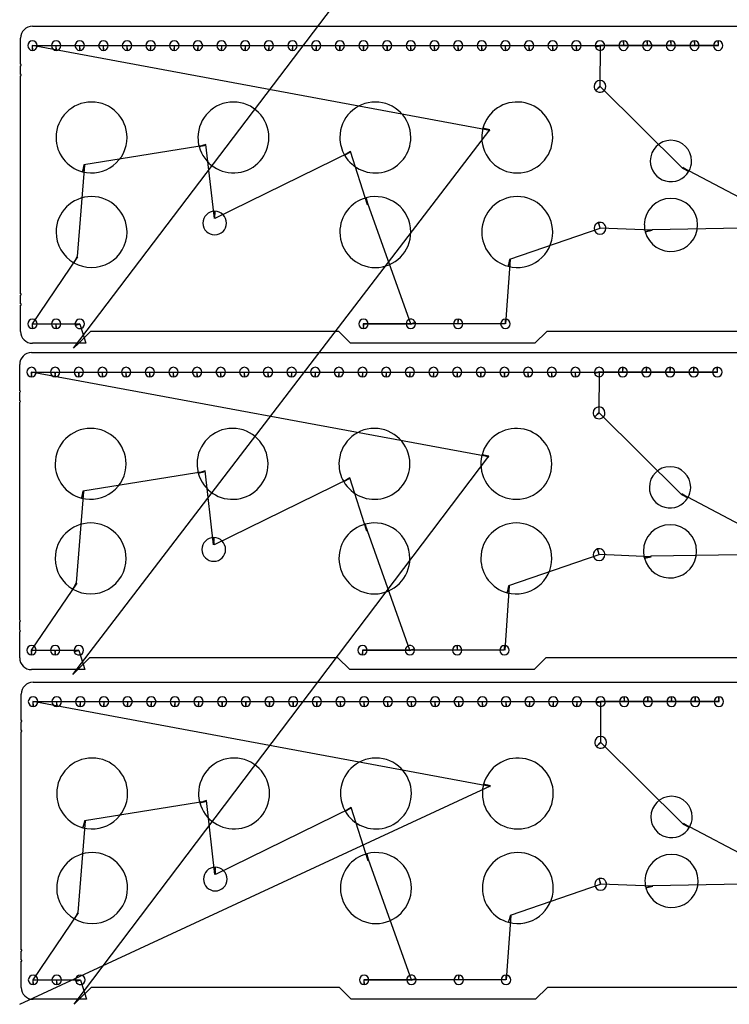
# Model space of a CAD drawing. Header units: inches. Extents: x 1 to 28.6, y 0.9 to 42.6.
# Tile 1 of 4: x 1 to 16, y 0.9 to 21.7. Entities that reach past the tile are written whole.
import ezdxf

# ---------------------------------------------------------------- set-up
doc = ezdxf.new("R2010")
doc.units = ezdxf.units.IN
doc.layers.get('0').update_dxf_attribs({"linetype": 'CONTINUOUS'})
for name, color, linetype in [('10', 7, 'CONTINUOUS'), ('3', 7, 'CONTINUOUS'), ('9', 7, 'CONTINUOUS')]:
    doc.layers.add(name, color=color, linetype=linetype)

msp = doc.modelspace()

# ---------------------------------------------------------------- linework, layer by layer
at = {"color": 0, "linetype": 'CONTINUOUS'}
for p, q in [((10.938, 19.374), (1.265, 21.167)), ((1.273, 21.167), (1.765, 21.167)), ((1.773, 21.167), (2.265, 21.167)), ((2.273, 21.167), (2.765, 21.167)), ((2.773, 21.167), (3.265, 21.167)), ((3.273, 21.167), (3.765, 21.167)), ((3.773, 21.167), (4.265, 21.167)), ((4.273, 21.167), (4.765, 21.167)), ((4.773, 21.167), (5.265, 21.167)), ((5.273, 21.167), (5.765, 21.167)), ((5.773, 21.167), (6.265, 21.167)), ((6.273, 21.167), (6.765, 21.167)), ((6.773, 21.167), (7.265, 21.167)), ((7.273, 21.167), (7.765, 21.167)), ((7.773, 21.167), (8.265, 21.167)), ((8.273, 21.167), (8.765, 21.167)), ((8.773, 21.167), (9.265, 21.167)), ((9.273, 21.167), (9.765, 21.167)), ((9.773, 21.167), (10.265, 21.167)), ((10.273, 21.167), (10.765, 21.167)), ((10.773, 21.167), (11.265, 21.167)), ((11.273, 21.167), (11.765, 21.167)), ((11.773, 21.167), (12.265, 21.167)), ((12.273, 21.167), (12.765, 21.167)), ((12.773, 21.167), (15.773, 21.167)), ((13.27, 21.163), (13.265, 20.308)), ((13.765, 21.167), (13.268, 21.171)), ((14.265, 21.167), (13.773, 21.167)), ((14.765, 21.167), (14.273, 21.167)), ((15.265, 21.167), (14.773, 21.167)), ((15.765, 21.167), (15.273, 21.167)), ((13.273, 20.301), (15.015, 18.578)), ((4.941, 19.063), (2.357, 18.647)), ((5.116, 17.515), (4.938, 19.076)), ((8.003, 18.919), (5.129, 17.515)), ((8.357, 17.803), (7.996, 18.93)), ((2.37, 18.643), (2.213, 16.708)), ((15.021, 18.59), (21.273, 15.283)), ((9.268, 15.287), (8.37, 17.806)), ((13.264, 17.303), (11.357, 16.647)), ((14.372, 17.262), (13.274, 17.306)), ((16.263, 17.304), (14.369, 17.274)), ((2.225, 16.702), (1.265, 15.283)), ((11.37, 16.643), (11.273, 15.283)), ((1.273, 15.283), (1.765, 15.283)), ((1.773, 15.283), (2.268, 15.287)), ((2.27, 15.279), (2.397, 14.873)), ((10.265, 15.283), (8.265, 15.283)), ((8.273, 15.283), (9.27, 15.279)), ((11.265, 15.283), (10.273, 15.283)), ((10.919, 12.472), (1.246, 14.265)), ((1.254, 14.265), (1.746, 14.265)), ((1.754, 14.265), (2.246, 14.265)), ((2.254, 14.265), (2.746, 14.265)), ((2.754, 14.265), (3.246, 14.265)), ((3.254, 14.265), (3.746, 14.265)), ((3.754, 14.265), (4.246, 14.265)), ((4.254, 14.265), (4.746, 14.265)), ((4.754, 14.265), (5.246, 14.265)), ((5.254, 14.265), (5.746, 14.265)), ((5.754, 14.265), (6.246, 14.265)), ((6.254, 14.265), (6.746, 14.265)), ((6.754, 14.265), (7.246, 14.265)), ((7.254, 14.265), (7.746, 14.265)), ((7.754, 14.265), (8.246, 14.265)), ((8.254, 14.265), (8.746, 14.265)), ((8.754, 14.265), (9.246, 14.265)), ((9.254, 14.265), (9.746, 14.265)), ((9.754, 14.265), (10.246, 14.265)), ((10.254, 14.265), (10.746, 14.265)), ((10.754, 14.265), (11.246, 14.265)), ((11.254, 14.265), (11.746, 14.265)), ((11.754, 14.265), (12.246, 14.265)), ((12.254, 14.265), (12.746, 14.265)), ((12.754, 14.265), (15.754, 14.265)), ((13.251, 14.261), (13.246, 13.406)), ((13.746, 14.265), (13.249, 14.269)), ((14.246, 14.265), (13.754, 14.265)), ((14.746, 14.265), (14.254, 14.265)), ((15.246, 14.265), (14.754, 14.265)), ((15.746, 14.265), (15.254, 14.265)), ((13.254, 13.399), (14.996, 11.676)), ((4.922, 12.161), (2.338, 11.745)), ((5.097, 10.613), (4.919, 12.174)), ((7.984, 12.017), (5.11, 10.613)), ((8.338, 10.901), (7.977, 12.028)), ((2.351, 11.741), (2.194, 9.806)), ((15.002, 11.688), (21.254, 8.381)), ((9.249, 8.385), (8.351, 10.904)), ((13.245, 10.401), (11.338, 9.745)), ((14.353, 10.36), (13.255, 10.404)), ((16.244, 10.402), (14.35, 10.372)), ((2.206, 9.8), (1.246, 8.381)), ((11.351, 9.741), (11.254, 8.381)), ((1.254, 8.381), (1.746, 8.381)), ((1.754, 8.381), (2.249, 8.385)), ((2.251, 8.376), (2.378, 7.971)), ((10.246, 8.381), (8.246, 8.381)), ((8.254, 8.381), (9.251, 8.377)), ((11.246, 8.381), (10.254, 8.381)), ((10.95, 5.501), (1.277, 7.294)), ((1.286, 7.294), (1.777, 7.294)), ((1.786, 7.294), (2.277, 7.294)), ((2.286, 7.294), (2.777, 7.294)), ((2.786, 7.294), (3.277, 7.294)), ((3.286, 7.294), (3.777, 7.294)), ((3.786, 7.294), (4.277, 7.294)), ((4.286, 7.294), (4.777, 7.294)), ((4.786, 7.294), (5.277, 7.294)), ((5.286, 7.294), (5.777, 7.294)), ((5.786, 7.294), (6.277, 7.294)), ((6.286, 7.294), (6.777, 7.294)), ((6.786, 7.294), (7.277, 7.294)), ((7.286, 7.294), (7.777, 7.294)), ((7.786, 7.294), (8.277, 7.294)), ((8.286, 7.294), (8.777, 7.294)), ((8.786, 7.294), (9.277, 7.294)), ((9.286, 7.294), (9.777, 7.294)), ((9.786, 7.294), (10.277, 7.294)), ((10.286, 7.294), (10.777, 7.294)), ((10.786, 7.294), (11.277, 7.294)), ((11.286, 7.294), (11.777, 7.294)), ((11.786, 7.294), (12.277, 7.294)), ((12.286, 7.294), (12.777, 7.294)), ((12.786, 7.294), (15.786, 7.294)), ((13.283, 7.29), (13.278, 6.436)), ((13.777, 7.294), (13.28, 7.298)), ((14.277, 7.294), (13.786, 7.294)), ((14.777, 7.294), (14.286, 7.294)), ((15.277, 7.294), (14.786, 7.294)), ((15.777, 7.294), (15.286, 7.294)), ((13.285, 6.428), (15.027, 4.706)), ((1, 0.894), (10.954, 5.514)), ((4.954, 5.19), (2.37, 4.774)), ((5.128, 3.642), (4.95, 5.203)), ((8.015, 5.046), (5.141, 3.642)), ((8.37, 3.93), (8.009, 5.058)), ((2.383, 4.771), (2.226, 2.836)), ((15.034, 4.717), (21.286, 1.41)), ((9.281, 1.414), (8.383, 3.933)), ((13.276, 3.431), (11.37, 2.774)), ((14.385, 3.389), (13.287, 3.433)), ((16.276, 3.432), (14.381, 3.402)), ((2.237, 2.829), (1.277, 1.41)), ((11.383, 2.771), (11.286, 1.41)), ((1.286, 1.41), (1.777, 1.41)), ((1.786, 1.41), (2.28, 1.414)), ((2.283, 1.406), (2.41, 1)), ((10.277, 1.41), (8.277, 1.41)), ((8.286, 1.41), (9.283, 1.406)), ((11.277, 1.41), (10.286, 1.41))]:
    msp.add_line(p, q, dxfattribs=at)
at = {"layer": '10', "color": 10, "linetype": 'CONTINUOUS'}
for p, q in [((2.141, 14.767), (11.019, 26.475)), ((2.122, 7.865), (10.941, 19.386)), ((2.153, 0.894), (10.922, 12.484))]:
    msp.add_line(p, q, dxfattribs=at)
at = {"layer": '3', "color": 3, "linetype": 'CONTINUOUS'}
for p, q in [((1.269, 21.577), (28.269, 21.577)), ((1.019, 20.772), (1.019, 21.327)), ((1.019, 20.56), (1.019, 20.742)), ((1.019, 15.92), (1.019, 20.53)), ((1.019, 15.708), (1.019, 15.89)), ((1.019, 15.123), (1.019, 15.678)), ((2.497, 15.123), (2.247, 14.873)), ((7.747, 15.123), (2.497, 15.123)), ((7.997, 14.873), (7.747, 15.123)), ((12.144, 15.123), (11.894, 14.873)), ((17.394, 15.123), (12.144, 15.123)), ((2.247, 14.873), (1.269, 14.873)), ((11.894, 14.873), (7.997, 14.873)), ((1.25, 14.675), (28.25, 14.675)), ((1, 13.87), (1, 14.425)), ((1, 13.658), (1, 13.84)), ((1, 9.018), (1, 13.628)), ((1, 8.806), (1, 8.988)), ((1, 8.221), (1, 8.776)), ((2.478, 8.221), (2.228, 7.971)), ((7.728, 8.221), (2.478, 8.221)), ((7.978, 7.971), (7.728, 8.221)), ((12.125, 8.221), (11.875, 7.971)), ((17.375, 8.221), (12.125, 8.221)), ((2.228, 7.971), (1.25, 7.971)), ((11.875, 7.971), (7.978, 7.971)), ((1.282, 7.704), (28.282, 7.704)), ((1.032, 6.899), (1.032, 7.454)), ((1.032, 6.687), (1.032, 6.869)), ((1.032, 2.047), (1.032, 6.657)), ((1.032, 1.835), (1.032, 2.017)), ((1.032, 1.25), (1.032, 1.805)), ((2.51, 1.25), (2.26, 1)), ((7.76, 1.25), (2.51, 1.25)), ((8.01, 1), (7.76, 1.25)), ((12.157, 1.25), (11.907, 1)), ((17.407, 1.25), (12.157, 1.25)), ((2.26, 1), (1.282, 1)), ((11.907, 1), (8.01, 1))]:
    msp.add_line(p, q, dxfattribs=at)
for centre, radius, start, end in [((1.269, 21.327), 0.25, 90, 180), ((1.269, 21.167), 0.1, 360, 180), ((1.769, 21.167), 0.1, 360, 180), ((2.269, 21.167), 0.1, 360, 180), ((2.769, 21.167), 0.1, 360, 180), ((3.269, 21.167), 0.1, 360, 180), ((3.769, 21.167), 0.1, 360, 180), ((4.269, 21.167), 0.1, 360, 180), ((4.769, 21.167), 0.1, 360, 180), ((5.269, 21.167), 0.1, 360, 180), ((5.769, 21.167), 0.1, 360, 180), ((6.269, 21.167), 0.1, 360, 180), ((6.769, 21.167), 0.1, 360, 180), ((7.269, 21.167), 0.1, 360, 180), ((7.769, 21.167), 0.1, 360, 180), ((8.269, 21.167), 0.1, 360, 180), ((8.769, 21.167), 0.1, 360, 180), ((9.269, 21.167), 0.1, 360, 180), ((9.769, 21.167), 0.1, 360, 180), ((10.269, 21.167), 0.1, 360, 180), ((10.769, 21.167), 0.1, 360, 180), ((11.269, 21.167), 0.1, 360, 180), ((11.769, 21.167), 0.1, 360, 180), ((12.269, 21.167), 0.1, 360, 180), ((12.769, 21.167), 0.1, 360, 180), ((13.269, 21.167), 0.1, 360, 180), ((13.769, 21.167), 0.1, 90, 180), ((13.769, 21.167), 0.1, 360, 90), ((14.269, 21.167), 0.1, 90, 180), ((14.269, 21.167), 0.1, 360, 90), ((14.769, 21.167), 0.1, 90, 180), ((14.769, 21.167), 0.1, 360, 90), ((15.269, 21.167), 0.1, 90, 180), ((15.269, 21.167), 0.1, 360, 90), ((15.769, 21.167), 0.1, 90, 180), ((15.769, 21.167), 0.1, 360, 90), ((1.269, 21.167), 0.1, 180, 270), ((1.269, 21.167), 0.1, 270, 0), ((1.769, 21.167), 0.1, 180, 270), ((1.769, 21.167), 0.1, 270, 0), ((2.269, 21.167), 0.1, 180, 270), ((2.269, 21.167), 0.1, 270, 0), ((2.769, 21.167), 0.1, 180, 270), ((2.769, 21.167), 0.1, 270, 0), ((3.269, 21.167), 0.1, 180, 270), ((3.269, 21.167), 0.1, 270, 0), ((3.769, 21.167), 0.1, 180, 270), ((3.769, 21.167), 0.1, 270, 0), ((4.269, 21.167), 0.1, 180, 270), ((4.269, 21.167), 0.1, 270, 0), ((4.769, 21.167), 0.1, 180, 270), ((4.769, 21.167), 0.1, 270, 0), ((5.269, 21.167), 0.1, 180, 270), ((5.269, 21.167), 0.1, 270, 0), ((5.769, 21.167), 0.1, 180, 270), ((5.769, 21.167), 0.1, 270, 0), ((6.269, 21.167), 0.1, 180, 270), ((6.269, 21.167), 0.1, 270, 0), ((6.769, 21.167), 0.1, 180, 270), ((6.769, 21.167), 0.1, 270, 0), ((7.269, 21.167), 0.1, 180, 270), ((7.269, 21.167), 0.1, 270, 0), ((7.769, 21.167), 0.1, 180, 270), ((7.769, 21.167), 0.1, 270, 0), ((8.269, 21.167), 0.1, 180, 270), ((8.269, 21.167), 0.1, 270, 0), ((8.769, 21.167), 0.1, 180, 270), ((8.769, 21.167), 0.1, 270, 0), ((9.269, 21.167), 0.1, 180, 270), ((9.269, 21.167), 0.1, 270, 0), ((9.769, 21.167), 0.1, 180, 270), ((9.769, 21.167), 0.1, 270, 0), ((10.269, 21.167), 0.1, 180, 270), ((10.269, 21.167), 0.1, 270, 0), ((10.769, 21.167), 0.1, 180, 270), ((10.769, 21.167), 0.1, 270, 0), ((11.269, 21.167), 0.1, 180, 270), ((11.269, 21.167), 0.1, 270, 0), ((11.769, 21.167), 0.1, 180, 270), ((11.769, 21.167), 0.1, 270, 0), ((12.269, 21.167), 0.1, 180, 270), ((12.269, 21.167), 0.1, 270, 0), ((12.769, 21.167), 0.1, 180, 270), ((12.769, 21.167), 0.1, 270, 0), ((13.269, 21.167), 0.1, 180, 195), ((13.269, 21.167), 0.1, 195, 0), ((13.769, 21.167), 0.1, 180, 360), ((14.269, 21.167), 0.1, 180, 360), ((14.769, 21.167), 0.1, 180, 360), ((15.269, 21.167), 0.1, 180, 360), ((15.769, 21.167), 0.1, 180, 360), ((1.019, 20.757), 0.015, 270, 90), ((1.019, 20.545), 0.015, 270, 90), ((13.269, 20.305), 0.125, 360, 180), ((13.269, 20.305), 0.125, 180, 225), ((13.269, 20.305), 0.125, 225, 0), ((2.519, 19.225), 0.75, 360, 180), ((5.519, 19.225), 0.75, 360, 180), ((8.519, 19.225), 0.75, 360, 180), ((11.519, 19.225), 0.75, 360, 165), ((11.519, 19.225), 0.75, 165, 180), ((2.519, 19.225), 0.75, 180, 255), ((2.519, 19.225), 0.75, 255, 0), ((5.519, 19.225), 0.75, 180, 195), ((5.519, 19.225), 0.75, 195, 0), ((8.519, 19.225), 0.75, 180, 210), ((8.519, 19.225), 0.75, 210, 0), ((11.519, 19.225), 0.75, 180, 360), ((14.769, 18.728), 0.437, 360, 180), ((14.769, 18.728), 0.437, 180, 330), ((14.769, 18.728), 0.437, 330, 0), ((2.519, 17.225), 0.75, 360, 180), ((8.519, 17.225), 0.75, 105, 180), ((8.519, 17.225), 0.75, 360, 105), ((11.519, 17.225), 0.75, 360, 180), ((14.769, 17.375), 0.563, 360, 180), ((5.123, 17.415), 0.25, 90, 180), ((5.123, 17.415), 0.25, 360, 90), ((5.123, 17.415), 0.25, 180, 360), ((13.269, 17.305), 0.125, 105, 180), ((13.269, 17.305), 0.125, 180, 360), ((13.269, 17.305), 0.125, 360, 105), ((14.769, 17.375), 0.562, 180, 195), ((14.769, 17.375), 0.562, 195, 0), ((2.519, 17.225), 0.75, 180, 240), ((2.519, 17.225), 0.75, 240, 0), ((8.519, 17.225), 0.75, 180, 360), ((11.519, 17.225), 0.75, 180, 255), ((11.519, 17.225), 0.75, 255, 0), ((1.019, 15.905), 0.015, 270, 90), ((1.019, 15.693), 0.015, 270, 90), ((1.269, 15.283), 0.1, 360, 180), ((1.269, 15.283), 0.1, 180, 270), ((1.269, 15.283), 0.1, 270, 0), ((1.769, 15.283), 0.1, 360, 180), ((1.769, 15.283), 0.1, 180, 270), ((1.769, 15.283), 0.1, 270, 0), ((2.269, 15.283), 0.1, 360, 180), ((2.269, 15.283), 0.1, 180, 195), ((2.269, 15.283), 0.1, 195, 0), ((8.269, 15.283), 0.1, 360, 180), ((8.269, 15.283), 0.1, 180, 270), ((8.269, 15.283), 0.1, 270, 0), ((9.269, 15.283), 0.1, 15, 180), ((9.269, 15.283), 0.1, 180, 360), ((9.269, 15.283), 0.1, 360, 15), ((10.269, 15.283), 0.1, 90, 180), ((10.269, 15.283), 0.1, 180, 360), ((10.269, 15.283), 0.1, 360, 90), ((11.269, 15.283), 0.1, 90, 180), ((11.269, 15.283), 0.1, 180, 360), ((11.269, 15.283), 0.1, 360, 90), ((1.269, 15.123), 0.25, 180.0003, 270.0003), ((1.25, 14.425), 0.25, 90, 180), ((1.25, 14.265), 0.1, 360, 180), ((1.25, 14.265), 0.1, 180, 270), ((1.25, 14.265), 0.1, 270, 0), ((1.75, 14.265), 0.1, 360, 180), ((1.75, 14.265), 0.1, 180, 270), ((1.75, 14.265), 0.1, 270, 0), ((2.25, 14.265), 0.1, 360, 180), ((2.25, 14.265), 0.1, 180, 270), ((2.25, 14.265), 0.1, 270, 0), ((2.75, 14.265), 0.1, 360, 180), ((2.75, 14.265), 0.1, 180, 270), ((2.75, 14.265), 0.1, 270, 0), ((3.25, 14.265), 0.1, 360, 180), ((3.25, 14.265), 0.1, 180, 270), ((3.25, 14.265), 0.1, 270, 0), ((3.75, 14.265), 0.1, 360, 180), ((3.75, 14.265), 0.1, 180, 270), ((3.75, 14.265), 0.1, 270, 0), ((4.25, 14.265), 0.1, 360, 180), ((4.25, 14.265), 0.1, 180, 270), ((4.25, 14.265), 0.1, 270, 0), ((4.75, 14.265), 0.1, 360, 180), ((4.75, 14.265), 0.1, 180, 270), ((4.75, 14.265), 0.1, 270, 0), ((5.25, 14.265), 0.1, 360, 180), ((5.25, 14.265), 0.1, 180, 270), ((5.25, 14.265), 0.1, 270, 0), ((5.75, 14.265), 0.1, 360, 180), ((5.75, 14.265), 0.1, 180, 270), ((5.75, 14.265), 0.1, 270, 0), ((6.25, 14.265), 0.1, 360, 180), ((6.25, 14.265), 0.1, 180, 270), ((6.25, 14.265), 0.1, 270, 0), ((6.75, 14.265), 0.1, 360, 180), ((6.75, 14.265), 0.1, 180, 270), ((6.75, 14.265), 0.1, 270, 0), ((7.25, 14.265), 0.1, 360, 180), ((7.25, 14.265), 0.1, 180, 270), ((7.25, 14.265), 0.1, 270, 0), ((7.75, 14.265), 0.1, 360, 180), ((7.75, 14.265), 0.1, 180, 270), ((7.75, 14.265), 0.1, 270, 0), ((8.25, 14.265), 0.1, 360, 180), ((8.25, 14.265), 0.1, 180, 270), ((8.25, 14.265), 0.1, 270, 0), ((8.75, 14.265), 0.1, 360, 180), ((8.75, 14.265), 0.1, 180, 270), ((8.75, 14.265), 0.1, 270, 0), ((9.25, 14.265), 0.1, 360, 180), ((9.25, 14.265), 0.1, 180, 270), ((9.25, 14.265), 0.1, 270, 0), ((9.75, 14.265), 0.1, 360, 180), ((9.75, 14.265), 0.1, 180, 270), ((9.75, 14.265), 0.1, 270, 0), ((10.25, 14.265), 0.1, 360, 180), ((10.25, 14.265), 0.1, 180, 270), ((10.25, 14.265), 0.1, 270, 0), ((10.75, 14.265), 0.1, 360, 180), ((10.75, 14.265), 0.1, 180, 270), ((10.75, 14.265), 0.1, 270, 0), ((11.25, 14.265), 0.1, 360, 180), ((11.25, 14.265), 0.1, 180, 270), ((11.25, 14.265), 0.1, 270, 0), ((11.75, 14.265), 0.1, 360, 180), ((11.75, 14.265), 0.1, 180, 270), ((11.75, 14.265), 0.1, 270, 0), ((12.25, 14.265), 0.1, 360, 180), ((12.25, 14.265), 0.1, 180, 270), ((12.25, 14.265), 0.1, 270, 0), ((12.75, 14.265), 0.1, 360, 180), ((12.75, 14.265), 0.1, 180, 270), ((12.75, 14.265), 0.1, 270, 0), ((13.25, 14.265), 0.1, 360, 180), ((13.25, 14.265), 0.1, 180, 195), ((13.25, 14.265), 0.1, 195, 0), ((13.75, 14.265), 0.1, 90, 180), ((13.75, 14.265), 0.1, 180, 360), ((13.75, 14.265), 0.1, 360, 90), ((14.25, 14.265), 0.1, 90, 180), ((14.25, 14.265), 0.1, 180, 360), ((14.25, 14.265), 0.1, 360, 90), ((14.75, 14.265), 0.1, 90, 180), ((14.75, 14.265), 0.1, 180, 360), ((14.75, 14.265), 0.1, 360, 90), ((15.25, 14.265), 0.1, 90, 180), ((15.25, 14.265), 0.1, 180, 360), ((15.25, 14.265), 0.1, 360, 90), ((15.75, 14.265), 0.1, 90, 180), ((15.75, 14.265), 0.1, 180, 360), ((15.75, 14.265), 0.1, 360, 90), ((1, 13.855), 0.015, 270, 90), ((1, 13.643), 0.015, 270, 90), ((13.25, 13.402), 0.125, 360, 180), ((13.25, 13.402), 0.125, 180, 225), ((13.25, 13.402), 0.125, 225, 0), ((2.5, 12.323), 0.75, 360, 180), ((5.5, 12.323), 0.75, 360, 180), ((8.5, 12.323), 0.75, 360, 180), ((11.5, 12.323), 0.75, 360, 165), ((11.5, 12.323), 0.75, 165, 180), ((2.5, 12.323), 0.75, 180, 255), ((2.5, 12.323), 0.75, 255, 0), ((5.5, 12.323), 0.75, 180, 195), ((5.5, 12.323), 0.75, 195, 0), ((8.5, 12.323), 0.75, 180, 210), ((8.5, 12.323), 0.75, 210, 0), ((11.5, 12.323), 0.75, 180, 360), ((14.75, 11.826), 0.437, 360, 180), ((14.75, 11.826), 0.437, 180, 330), ((14.75, 11.826), 0.437, 330, 0), ((2.5, 10.323), 0.75, 360, 180), ((8.5, 10.323), 0.75, 105, 180), ((8.5, 10.323), 0.75, 360, 105), ((11.5, 10.323), 0.75, 360, 180), ((14.75, 10.473), 0.562, 360, 180), ((5.103, 10.513), 0.25, 90, 180), ((5.103, 10.513), 0.25, 360, 90), ((5.103, 10.513), 0.25, 180, 360), ((13.25, 10.402), 0.125, 105, 180), ((13.25, 10.402), 0.125, 360, 105), ((14.75, 10.473), 0.562, 180, 195), ((14.75, 10.473), 0.562, 195, 0), ((2.5, 10.323), 0.75, 180, 240), ((2.5, 10.323), 0.75, 240, 0), ((8.5, 10.323), 0.75, 180, 360), ((11.5, 10.323), 0.75, 180, 255), ((11.5, 10.323), 0.75, 255, 0), ((13.25, 10.402), 0.125, 180, 360), ((1, 9.003), 0.015, 270, 90), ((1, 8.791), 0.015, 270, 90), ((1.25, 8.381), 0.1, 360, 180), ((1.25, 8.381), 0.1, 180, 270), ((1.25, 8.381), 0.1, 270, 0), ((1.75, 8.381), 0.1, 360, 180), ((1.75, 8.381), 0.1, 180, 270), ((1.75, 8.381), 0.1, 270, 0), ((2.25, 8.381), 0.1, 360, 180), ((2.25, 8.381), 0.1, 180, 195), ((2.25, 8.381), 0.1, 195, 0), ((8.25, 8.381), 0.1, 360, 180), ((8.25, 8.381), 0.1, 180, 270), ((8.25, 8.381), 0.1, 270, 0), ((9.25, 8.381), 0.1, 15, 180), ((9.25, 8.381), 0.1, 180, 360), ((9.25, 8.381), 0.1, 360, 15), ((10.25, 8.381), 0.1, 90, 180), ((10.25, 8.381), 0.1, 180, 360), ((10.25, 8.381), 0.1, 360, 90), ((11.25, 8.381), 0.1, 90, 180), ((11.25, 8.381), 0.1, 180, 360), ((11.25, 8.381), 0.1, 360, 90), ((1.25, 8.221), 0.25, 180.0003, 270.0003), ((1.282, 7.454), 0.25, 90, 180), ((1.282, 7.294), 0.1, 360, 180), ((1.282, 7.294), 0.1, 180, 270), ((1.282, 7.294), 0.1, 270, 0), ((1.782, 7.294), 0.1, 360, 180), ((1.782, 7.294), 0.1, 180, 270), ((1.782, 7.294), 0.1, 270, 0), ((2.282, 7.294), 0.1, 360, 180), ((2.282, 7.294), 0.1, 180, 270), ((2.282, 7.294), 0.1, 270, 0), ((2.782, 7.294), 0.1, 360, 180), ((2.782, 7.294), 0.1, 180, 270), ((2.782, 7.294), 0.1, 270, 0), ((3.282, 7.294), 0.1, 360, 180), ((3.282, 7.294), 0.1, 180, 270), ((3.282, 7.294), 0.1, 270, 0), ((3.782, 7.294), 0.1, 360, 180), ((3.782, 7.294), 0.1, 180, 270), ((3.782, 7.294), 0.1, 270, 0), ((4.282, 7.294), 0.1, 360, 180), ((4.282, 7.294), 0.1, 180, 270), ((4.282, 7.294), 0.1, 270, 0), ((4.782, 7.294), 0.1, 360, 180), ((4.782, 7.294), 0.1, 180, 270), ((4.782, 7.294), 0.1, 270, 0), ((5.282, 7.294), 0.1, 360, 180), ((5.282, 7.294), 0.1, 180, 270), ((5.282, 7.294), 0.1, 270, 0), ((5.782, 7.294), 0.1, 360, 180), ((5.782, 7.294), 0.1, 180, 270), ((5.782, 7.294), 0.1, 270, 0), ((6.282, 7.294), 0.1, 360, 180), ((6.282, 7.294), 0.1, 180, 270), ((6.282, 7.294), 0.1, 270, 0), ((6.782, 7.294), 0.1, 360, 180), ((6.782, 7.294), 0.1, 180, 270), ((6.782, 7.294), 0.1, 270, 0), ((7.282, 7.294), 0.1, 360, 180), ((7.282, 7.294), 0.1, 180, 270), ((7.282, 7.294), 0.1, 270, 0), ((7.782, 7.294), 0.1, 360, 180), ((7.782, 7.294), 0.1, 180, 270), ((7.782, 7.294), 0.1, 270, 0), ((8.282, 7.294), 0.1, 360, 180), ((8.282, 7.294), 0.1, 180, 270), ((8.282, 7.294), 0.1, 270, 0), ((8.782, 7.294), 0.1, 360, 180), ((8.782, 7.294), 0.1, 180, 270), ((8.782, 7.294), 0.1, 270, 0), ((9.282, 7.294), 0.1, 360, 180), ((9.282, 7.294), 0.1, 180, 270), ((9.282, 7.294), 0.1, 270, 0), ((9.782, 7.294), 0.1, 360, 180), ((9.782, 7.294), 0.1, 180, 270), ((9.782, 7.294), 0.1, 270, 0), ((10.282, 7.294), 0.1, 360, 180), ((10.282, 7.294), 0.1, 180, 270), ((10.282, 7.294), 0.1, 270, 0), ((10.782, 7.294), 0.1, 360, 180), ((10.782, 7.294), 0.1, 180, 270), ((10.782, 7.294), 0.1, 270, 0), ((11.282, 7.294), 0.1, 360, 180), ((11.282, 7.294), 0.1, 180, 270), ((11.282, 7.294), 0.1, 270, 0), ((11.782, 7.294), 0.1, 360, 180), ((11.782, 7.294), 0.1, 180, 270), ((11.782, 7.294), 0.1, 270, 0), ((12.282, 7.294), 0.1, 360, 180), ((12.282, 7.294), 0.1, 180, 270), ((12.282, 7.294), 0.1, 270, 0), ((12.782, 7.294), 0.1, 360, 180), ((12.782, 7.294), 0.1, 180, 270), ((12.782, 7.294), 0.1, 270, 0), ((13.282, 7.294), 0.1, 360, 180), ((13.282, 7.294), 0.1, 180, 195), ((13.282, 7.294), 0.1, 195, 0), ((13.782, 7.294), 0.1, 90, 180), ((13.782, 7.294), 0.1, 180, 360), ((13.782, 7.294), 0.1, 360, 90), ((14.282, 7.294), 0.1, 90, 180), ((14.282, 7.294), 0.1, 180, 360), ((14.282, 7.294), 0.1, 360, 90), ((14.782, 7.294), 0.1, 90, 180), ((14.782, 7.294), 0.1, 180, 360), ((14.782, 7.294), 0.1, 360, 90), ((15.282, 7.294), 0.1, 90, 180), ((15.282, 7.294), 0.1, 180, 360), ((15.282, 7.294), 0.1, 360, 90), ((15.782, 7.294), 0.1, 90, 180), ((15.782, 7.294), 0.1, 180, 360), ((15.782, 7.294), 0.1, 360, 90), ((1.032, 6.884), 0.015, 270, 90), ((1.032, 6.672), 0.015, 270, 90), ((13.282, 6.432), 0.125, 360, 180), ((13.282, 6.432), 0.125, 180, 225), ((13.282, 6.432), 0.125, 225, 0), ((2.532, 5.352), 0.75, 360, 180), ((5.532, 5.352), 0.75, 360, 180), ((8.532, 5.352), 0.75, 360, 180), ((11.532, 5.352), 0.75, 360, 165), ((11.532, 5.352), 0.75, 165, 180), ((2.532, 5.352), 0.75, 180, 255), ((2.532, 5.352), 0.75, 255, 0), ((5.532, 5.352), 0.75, 180, 195), ((5.532, 5.352), 0.75, 195, 0), ((8.532, 5.352), 0.75, 180, 210), ((8.532, 5.352), 0.75, 210, 0), ((11.532, 5.352), 0.75, 180, 360), ((14.782, 4.855), 0.438, 360, 180), ((14.782, 4.855), 0.437, 180, 330), ((14.782, 4.855), 0.437, 330, 0), ((2.532, 3.352), 0.75, 360, 180), ((8.532, 3.352), 0.75, 105, 180), ((8.532, 3.352), 0.75, 360, 105), ((11.532, 3.352), 0.75, 360, 180), ((14.782, 3.502), 0.562, 360, 180), ((5.135, 3.542), 0.25, 90, 180), ((5.135, 3.542), 0.25, 360, 90), ((5.135, 3.542), 0.25, 180, 360), ((13.282, 3.432), 0.125, 105, 180), ((13.282, 3.432), 0.125, 360, 105), ((2.532, 3.352), 0.75, 180, 240), ((2.532, 3.352), 0.75, 240, 0), ((8.532, 3.352), 0.75, 180, 360), ((11.532, 3.352), 0.75, 180, 255), ((11.532, 3.352), 0.75, 255, 0), ((13.282, 3.432), 0.125, 180, 360), ((14.782, 3.502), 0.562, 180, 195), ((14.782, 3.502), 0.562, 195, 0), ((1.032, 2.032), 0.015, 270, 90), ((1.032, 1.82), 0.015, 270, 90), ((1.282, 1.41), 0.1, 360, 180), ((1.782, 1.41), 0.1, 360, 180), ((2.282, 1.41), 0.1, 360, 180), ((8.282, 1.41), 0.1, 360, 180), ((9.282, 1.41), 0.1, 15, 180), ((10.282, 1.41), 0.1, 90, 180), ((10.282, 1.41), 0.1, 360, 90), ((11.282, 1.41), 0.1, 90, 180), ((11.282, 1.41), 0.1, 360, 90), ((1.282, 1.25), 0.25, 180.0003, 270.0003), ((1.282, 1.41), 0.1, 180, 270), ((1.282, 1.41), 0.1, 270, 0), ((1.782, 1.41), 0.1, 180, 270), ((1.782, 1.41), 0.1, 270, 0), ((2.282, 1.41), 0.1, 180, 195), ((2.282, 1.41), 0.1, 195, 0), ((8.282, 1.41), 0.1, 180, 270), ((8.282, 1.41), 0.1, 270, 0), ((9.282, 1.41), 0.1, 180, 360), ((9.282, 1.41), 0.1, 360, 15), ((10.282, 1.41), 0.1, 180, 360), ((11.282, 1.41), 0.1, 180, 360)]:
    msp.add_arc(centre, radius, start, end, dxfattribs=at)
at = {"layer": '9', "color": 9, "linetype": 'CONTINUOUS'}
for p, q in [((13.769, 21.267), (13.765, 21.167)), ((13.773, 21.167), (13.769, 21.267)), ((14.269, 21.267), (14.265, 21.167)), ((14.273, 21.167), (14.269, 21.267)), ((14.769, 21.267), (14.765, 21.167)), ((14.773, 21.167), (14.769, 21.267)), ((15.269, 21.267), (15.265, 21.167)), ((15.273, 21.167), (15.269, 21.267)), ((15.769, 21.267), (15.765, 21.167)), ((15.773, 21.167), (15.769, 21.267)), ((1.265, 21.167), (1.269, 21.067)), ((1.269, 21.067), (1.273, 21.167)), ((1.765, 21.167), (1.769, 21.067)), ((1.769, 21.067), (1.773, 21.167)), ((2.265, 21.167), (2.269, 21.067)), ((2.269, 21.067), (2.273, 21.167)), ((2.765, 21.167), (2.769, 21.067)), ((2.769, 21.067), (2.773, 21.167)), ((3.265, 21.167), (3.269, 21.067)), ((3.269, 21.067), (3.273, 21.167)), ((3.765, 21.167), (3.769, 21.067)), ((3.769, 21.067), (3.773, 21.167)), ((4.265, 21.167), (4.269, 21.067)), ((4.269, 21.067), (4.273, 21.167)), ((4.765, 21.167), (4.769, 21.067)), ((4.769, 21.067), (4.773, 21.167)), ((5.265, 21.167), (5.269, 21.067)), ((5.269, 21.067), (5.273, 21.167)), ((5.765, 21.167), (5.769, 21.067)), ((5.769, 21.067), (5.773, 21.167)), ((6.265, 21.167), (6.269, 21.067)), ((6.269, 21.067), (6.273, 21.167)), ((6.765, 21.167), (6.769, 21.067)), ((6.769, 21.067), (6.773, 21.167)), ((7.265, 21.167), (7.269, 21.067)), ((7.269, 21.067), (7.273, 21.167)), ((7.765, 21.167), (7.769, 21.067)), ((7.769, 21.067), (7.773, 21.167)), ((8.265, 21.167), (8.269, 21.067)), ((8.269, 21.067), (8.273, 21.167)), ((8.765, 21.167), (8.769, 21.067)), ((8.769, 21.067), (8.773, 21.167)), ((9.265, 21.167), (9.269, 21.067)), ((9.269, 21.067), (9.273, 21.167)), ((9.765, 21.167), (9.769, 21.067)), ((9.769, 21.067), (9.773, 21.167)), ((10.265, 21.167), (10.269, 21.067)), ((10.269, 21.067), (10.273, 21.167)), ((10.765, 21.167), (10.769, 21.067)), ((10.769, 21.067), (10.773, 21.167)), ((11.265, 21.167), (11.269, 21.067)), ((11.269, 21.067), (11.273, 21.167)), ((11.765, 21.167), (11.769, 21.067)), ((11.769, 21.067), (11.773, 21.167)), ((12.265, 21.167), (12.269, 21.067)), ((12.269, 21.067), (12.273, 21.167)), ((12.765, 21.167), (12.769, 21.067)), ((12.769, 21.067), (12.773, 21.167)), ((13.268, 21.171), (13.173, 21.141)), ((13.173, 21.141), (13.27, 21.163)), ((13.265, 20.308), (13.181, 20.216)), ((13.181, 20.216), (13.273, 20.301)), ((10.941, 19.386), (10.795, 19.419)), ((10.795, 19.419), (10.938, 19.374)), ((4.938, 19.076), (4.795, 19.031)), ((4.795, 19.031), (4.941, 19.063)), ((7.996, 18.93), (7.87, 18.85)), ((7.87, 18.85), (8.003, 18.919)), ((2.357, 18.647), (2.325, 18.5)), ((2.325, 18.5), (2.37, 18.643)), ((15.015, 18.578), (15.148, 18.509)), ((15.148, 18.509), (15.021, 18.59)), ((8.37, 17.806), (8.325, 17.949)), ((8.325, 17.949), (8.357, 17.803)), ((5.123, 17.665), (5.116, 17.515)), ((5.129, 17.515), (5.123, 17.665)), ((13.274, 17.306), (13.237, 17.425)), ((13.237, 17.425), (13.264, 17.303)), ((14.369, 17.274), (14.226, 17.229)), ((14.226, 17.229), (14.372, 17.262)), ((2.213, 16.708), (2.144, 16.575)), ((2.144, 16.575), (2.225, 16.702)), ((11.357, 16.647), (11.325, 16.5)), ((11.325, 16.5), (11.37, 16.643)), ((1.265, 15.283), (1.269, 15.183)), ((1.269, 15.183), (1.273, 15.283)), ((1.765, 15.283), (1.769, 15.183)), ((1.769, 15.183), (1.773, 15.283)), ((2.268, 15.287), (2.173, 15.257)), ((2.173, 15.257), (2.27, 15.279)), ((8.265, 15.283), (8.269, 15.183)), ((8.269, 15.183), (8.273, 15.283)), ((9.366, 15.309), (9.268, 15.287)), ((9.27, 15.279), (9.366, 15.309)), ((10.269, 15.383), (10.265, 15.283)), ((10.273, 15.283), (10.269, 15.383)), ((11.269, 15.383), (11.265, 15.283)), ((11.273, 15.283), (11.269, 15.383)), ((2.247, 14.873), (2.141, 14.767)), ((2.397, 14.873), (2.247, 14.873)), ((1.246, 14.265), (1.25, 14.165)), ((1.25, 14.165), (1.254, 14.265)), ((1.746, 14.265), (1.75, 14.165)), ((1.75, 14.165), (1.754, 14.265)), ((2.246, 14.265), (2.25, 14.165)), ((2.25, 14.165), (2.254, 14.265)), ((2.746, 14.265), (2.75, 14.165)), ((2.75, 14.165), (2.754, 14.265)), ((3.246, 14.265), (3.25, 14.165)), ((3.25, 14.165), (3.254, 14.265)), ((3.746, 14.265), (3.75, 14.165)), ((3.75, 14.165), (3.754, 14.265)), ((4.246, 14.265), (4.25, 14.165)), ((4.25, 14.165), (4.254, 14.265)), ((4.746, 14.265), (4.75, 14.165)), ((4.75, 14.165), (4.754, 14.265)), ((5.246, 14.265), (5.25, 14.165)), ((5.25, 14.165), (5.254, 14.265)), ((5.746, 14.265), (5.75, 14.165)), ((5.75, 14.165), (5.754, 14.265)), ((6.246, 14.265), (6.25, 14.165)), ((6.25, 14.165), (6.254, 14.265)), ((6.746, 14.265), (6.75, 14.165)), ((6.75, 14.165), (6.754, 14.265)), ((7.246, 14.265), (7.25, 14.165)), ((7.25, 14.165), (7.254, 14.265)), ((7.746, 14.265), (7.75, 14.165)), ((7.75, 14.165), (7.754, 14.265)), ((8.246, 14.265), (8.25, 14.165)), ((8.25, 14.165), (8.254, 14.265)), ((8.746, 14.265), (8.75, 14.165)), ((8.75, 14.165), (8.754, 14.265)), ((9.246, 14.265), (9.25, 14.165)), ((9.25, 14.165), (9.254, 14.265)), ((9.746, 14.265), (9.75, 14.165)), ((9.75, 14.165), (9.754, 14.265)), ((10.246, 14.265), (10.25, 14.165)), ((10.25, 14.165), (10.254, 14.265)), ((10.746, 14.265), (10.75, 14.165)), ((10.75, 14.165), (10.754, 14.265)), ((11.246, 14.265), (11.25, 14.165)), ((11.25, 14.165), (11.254, 14.265)), ((11.746, 14.265), (11.75, 14.165)), ((11.75, 14.165), (11.754, 14.265)), ((12.246, 14.265), (12.25, 14.165)), ((12.25, 14.165), (12.254, 14.265)), ((12.746, 14.265), (12.75, 14.165)), ((12.75, 14.165), (12.754, 14.265)), ((13.249, 14.269), (13.153, 14.239)), ((13.153, 14.239), (13.251, 14.261)), ((13.75, 14.365), (13.746, 14.265)), ((13.754, 14.265), (13.75, 14.365)), ((14.25, 14.365), (14.246, 14.265)), ((14.254, 14.265), (14.25, 14.365)), ((14.75, 14.365), (14.746, 14.265)), ((14.754, 14.265), (14.75, 14.365)), ((15.25, 14.365), (15.246, 14.265)), ((15.254, 14.265), (15.25, 14.365)), ((15.75, 14.365), (15.746, 14.265)), ((15.754, 14.265), (15.75, 14.365)), ((13.246, 13.406), (13.162, 13.314)), ((13.162, 13.314), (13.254, 13.399)), ((10.922, 12.484), (10.776, 12.517)), ((10.776, 12.517), (10.919, 12.472)), ((4.919, 12.174), (4.776, 12.129)), ((4.776, 12.129), (4.922, 12.161)), ((7.977, 12.028), (7.85, 11.948)), ((7.85, 11.948), (7.984, 12.017)), ((2.338, 11.745), (2.306, 11.598)), ((2.306, 11.598), (2.351, 11.741)), ((14.996, 11.676), (15.129, 11.607)), ((15.129, 11.607), (15.002, 11.688)), ((8.351, 10.904), (8.306, 11.047)), ((8.306, 11.047), (8.338, 10.901)), ((5.103, 10.763), (5.097, 10.613)), ((5.11, 10.613), (5.103, 10.763)), ((13.255, 10.404), (13.218, 10.523)), ((13.218, 10.523), (13.245, 10.401)), ((14.35, 10.372), (14.207, 10.327)), ((14.207, 10.327), (14.353, 10.36)), ((2.194, 9.806), (2.125, 9.673)), ((2.125, 9.673), (2.206, 9.8)), ((11.338, 9.745), (11.306, 9.598)), ((11.306, 9.598), (11.351, 9.741)), ((1.246, 8.381), (1.25, 8.281)), ((1.25, 8.281), (1.254, 8.381)), ((1.746, 8.381), (1.75, 8.281)), ((1.75, 8.281), (1.754, 8.381)), ((2.249, 8.385), (2.153, 8.355)), ((2.153, 8.355), (2.251, 8.376)), ((8.246, 8.381), (8.25, 8.281)), ((8.25, 8.281), (8.254, 8.381)), ((9.347, 8.407), (9.249, 8.385)), ((9.251, 8.377), (9.347, 8.407)), ((10.25, 8.481), (10.246, 8.381)), ((10.254, 8.381), (10.25, 8.481)), ((11.25, 8.481), (11.246, 8.381)), ((11.254, 8.381), (11.25, 8.481)), ((2.228, 7.971), (2.122, 7.865)), ((2.378, 7.971), (2.228, 7.971)), ((1.277, 7.294), (1.282, 7.194)), ((1.282, 7.194), (1.286, 7.294)), ((1.777, 7.294), (1.782, 7.194)), ((1.782, 7.194), (1.786, 7.294)), ((2.277, 7.294), (2.282, 7.194)), ((2.282, 7.194), (2.286, 7.294)), ((2.777, 7.294), (2.782, 7.194)), ((2.782, 7.194), (2.786, 7.294)), ((3.277, 7.294), (3.282, 7.194)), ((3.282, 7.194), (3.286, 7.294)), ((3.777, 7.294), (3.782, 7.194)), ((3.782, 7.194), (3.786, 7.294)), ((4.277, 7.294), (4.282, 7.194)), ((4.282, 7.194), (4.286, 7.294)), ((4.777, 7.294), (4.782, 7.194)), ((4.782, 7.194), (4.786, 7.294)), ((5.277, 7.294), (5.282, 7.194)), ((5.282, 7.194), (5.286, 7.294)), ((5.777, 7.294), (5.782, 7.194)), ((5.782, 7.194), (5.786, 7.294)), ((6.277, 7.294), (6.282, 7.194)), ((6.282, 7.194), (6.286, 7.294)), ((6.777, 7.294), (6.782, 7.194)), ((6.782, 7.194), (6.786, 7.294)), ((7.277, 7.294), (7.282, 7.194)), ((7.282, 7.194), (7.286, 7.294)), ((7.777, 7.294), (7.782, 7.194)), ((7.782, 7.194), (7.786, 7.294)), ((8.277, 7.294), (8.282, 7.194)), ((8.282, 7.194), (8.286, 7.294)), ((8.777, 7.294), (8.782, 7.194)), ((8.782, 7.194), (8.786, 7.294)), ((9.277, 7.294), (9.282, 7.194)), ((9.282, 7.194), (9.286, 7.294)), ((9.777, 7.294), (9.782, 7.194)), ((9.782, 7.194), (9.786, 7.294)), ((10.277, 7.294), (10.282, 7.194)), ((10.282, 7.194), (10.286, 7.294)), ((10.777, 7.294), (10.782, 7.194)), ((10.782, 7.194), (10.786, 7.294)), ((11.277, 7.294), (11.282, 7.194)), ((11.282, 7.194), (11.286, 7.294)), ((11.777, 7.294), (11.782, 7.194)), ((11.782, 7.194), (11.786, 7.294)), ((12.277, 7.294), (12.282, 7.194)), ((12.282, 7.194), (12.286, 7.294)), ((12.777, 7.294), (12.782, 7.194)), ((12.782, 7.194), (12.786, 7.294)), ((13.28, 7.298), (13.185, 7.268)), ((13.185, 7.268), (13.283, 7.29)), ((13.782, 7.394), (13.777, 7.294)), ((13.786, 7.294), (13.782, 7.394)), ((14.282, 7.394), (14.277, 7.294)), ((14.286, 7.294), (14.282, 7.394)), ((14.782, 7.394), (14.777, 7.294)), ((14.786, 7.294), (14.782, 7.394)), ((15.282, 7.394), (15.277, 7.294)), ((15.286, 7.294), (15.282, 7.394)), ((15.782, 7.394), (15.777, 7.294)), ((15.786, 7.294), (15.782, 7.394)), ((13.278, 6.436), (13.193, 6.343)), ((13.193, 6.343), (13.285, 6.428)), ((10.954, 5.514), (10.807, 5.546)), ((10.807, 5.546), (10.95, 5.501)), ((4.95, 5.203), (4.807, 5.158)), ((4.807, 5.158), (4.954, 5.19)), ((8.009, 5.058), (7.882, 4.977)), ((7.882, 4.977), (8.015, 5.046)), ((2.37, 4.774), (2.337, 4.628)), ((2.337, 4.628), (2.383, 4.771)), ((15.027, 4.706), (15.16, 4.636)), ((15.16, 4.636), (15.034, 4.717)), ((8.383, 3.933), (8.337, 4.077)), ((8.337, 4.077), (8.37, 3.93)), ((5.135, 3.792), (5.128, 3.642)), ((5.141, 3.642), (5.135, 3.792)), ((13.287, 3.433), (13.249, 3.553)), ((13.249, 3.553), (13.276, 3.431)), ((14.381, 3.402), (14.238, 3.357)), ((14.238, 3.357), (14.385, 3.389)), ((2.226, 2.836), (2.157, 2.703)), ((2.157, 2.703), (2.237, 2.829)), ((11.37, 2.774), (11.337, 2.628)), ((11.337, 2.628), (11.383, 2.771)), ((10.282, 1.51), (10.277, 1.41)), ((10.286, 1.41), (10.282, 1.51)), ((11.282, 1.51), (11.277, 1.41)), ((11.286, 1.41), (11.282, 1.51)), ((1.277, 1.41), (1.282, 1.31)), ((1.282, 1.31), (1.286, 1.41)), ((1.777, 1.41), (1.782, 1.31)), ((1.782, 1.31), (1.786, 1.41)), ((2.28, 1.414), (2.185, 1.384)), ((2.185, 1.384), (2.283, 1.406)), ((8.277, 1.41), (8.282, 1.31)), ((8.282, 1.31), (8.286, 1.41)), ((9.378, 1.436), (9.281, 1.414)), ((9.283, 1.406), (9.378, 1.436)), ((2.26, 1), (2.153, 0.894)), ((2.41, 1), (2.26, 1))]:
    msp.add_line(p, q, dxfattribs=at)

doc.saveas('drawing.dxf')
